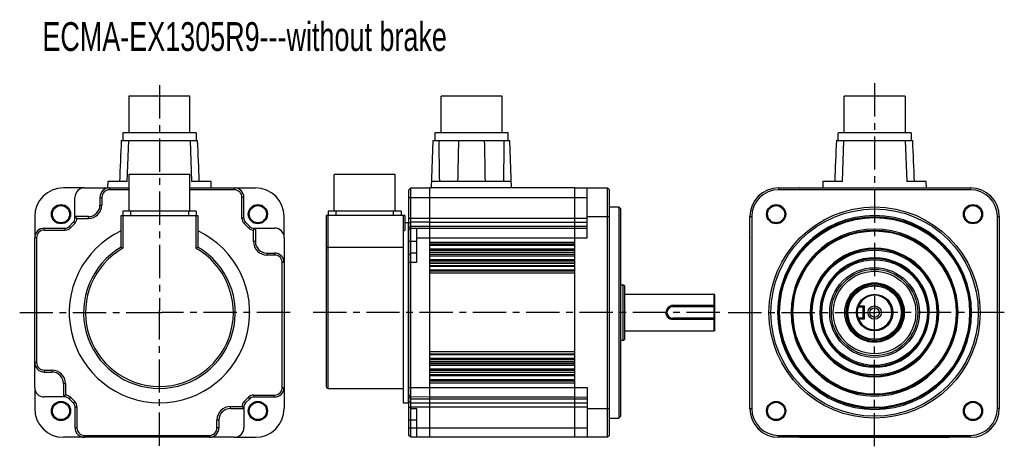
# Model space of a CAD drawing. Header units: millimetres. Extents: x 178 to 691, y 267 to 490.
import ezdxf

# ---------------------------------------------------------------- set-up
doc = ezdxf.new("R2010")
doc.units = ezdxf.units.MM
doc.header["$LTSCALE"] = 46.255
doc.linetypes.add('CENTER', pattern=[0.6, 0.375, -0.075, 0.075, -0.075])
doc.layers.get('0').update_dxf_attribs({"linetype": 'CONTINUOUS'})
doc.layers.add('DEFAULT_1', color=7, linetype='CENTER')
doc.styles.get("Standard").update_dxf_attribs({"font": 'txt', "width": 0.7})

msp = doc.modelspace()

# ---------------------------------------------------------------- linework, layer by layer
at = {"color": 7, "linetype": 'Continuous'}
for p, q in [((234.63, 449.91), (234.63, 430.86)), ((266.38, 449.91), (234.63, 449.91)), ((266.38, 430.86), (266.38, 449.91)), ((397.21, 430.86), (397.21, 449.91)), ((428.96, 449.91), (397.21, 449.91)), ((428.96, 430.86), (428.96, 449.91)), ((607.16, 430.86), (607.16, 449.91)), ((638.91, 449.91), (607.16, 449.91)), ((638.91, 449.91), (638.91, 430.86)), ((231.46, 430.86), (231.46, 426.86)), ((269.56, 430.86), (231.46, 430.86)), ((269.56, 430.86), (269.56, 426.86)), ((394.03, 430.86), (394.03, 426.86)), ((432.13, 430.86), (394.03, 430.86)), ((432.13, 426.86), (432.13, 430.86)), ((603.99, 426.86), (603.99, 430.86)), ((642.09, 430.86), (603.99, 430.86)), ((642.09, 430.86), (642.09, 426.86)), ((230.51, 426.86), (270.36, 426.86)), ((233.75, 405.36), (234.5, 426.86)), ((266.51, 426.86), (267.26, 405.36)), ((392.22, 402.16), (393.08, 426.86)), ((393.08, 426.86), (433.08, 426.86)), ((433.95, 402.16), (433.08, 426.86)), ((603.04, 426.86), (642.89, 426.86)), ((606.28, 405.36), (607.04, 426.86)), ((639.04, 426.86), (639.79, 405.36)), ((223.63, 405.36), (223.52, 402.16)), ((233.75, 405.36), (223.63, 405.36)), ((234.63, 409.1), (234.63, 390.05)), ((266.38, 409.1), (234.63, 409.1)), ((266.38, 390.05), (266.38, 409.1)), ((277.38, 405.36), (267.26, 405.36)), ((277.5, 402.16), (277.38, 405.36)), ((341.53, 390.05), (341.53, 409.1)), ((373.28, 409.1), (341.53, 409.1)), ((373.28, 390.05), (373.28, 409.1)), ((433.83, 405.36), (392.33, 405.36)), ((596.16, 405.36), (596.05, 402.16)), ((606.28, 405.36), (596.16, 405.36)), ((649.92, 405.36), (639.79, 405.36)), ((650.03, 402.16), (649.92, 405.36)), ((211.42, 402.15), (200.51, 402.15)), ((211.51, 402.15), (211.51, 402.16)), ((211.51, 402.15), (234.63, 402.14)), ((224.51, 402.14), (224.51, 401.14)), ((234.63, 401.14), (224.51, 401.14)), ((266.38, 402.14), (289.51, 402.14)), ((289.51, 401.14), (266.38, 401.14)), ((289.51, 402.14), (289.51, 401.14)), ((289.59, 402.15), (300.51, 402.15)), ((381.4, 402.14), (380.4, 401.14)), ((380.4, 273.18), (380.4, 401.14)), ((381.4, 402.14), (391.4, 402.16)), ((381.4, 287.99), (381.4, 402.14)), ((391.4, 272.16), (391.4, 402.16)), ((466.9, 402.16), (391.4, 402.16)), ((466.9, 272.16), (466.9, 402.16)), ((466.9, 402.16), (483.9, 402.13)), ((473.4, 376.16), (473.4, 402.15)), ((483.9, 272.19), (483.9, 402.13)), ((483.9, 402.13), (484.9, 401.13)), ((484.9, 273.19), (484.9, 401.13)), ((573.04, 402.15), (573.04, 401.13)), ((573.04, 402.13), (673.04, 402.13)), ((673.04, 401.13), (573.04, 401.13)), ((584.04, 402.16), (584.04, 402.15)), ((584.04, 402.16), (662.04, 402.16)), ((662.04, 402.16), (662.04, 402.15)), ((673.04, 402.15), (673.04, 401.13)), ((206.52, 397.16), (206.51, 397.16)), ((206.52, 387.05), (206.52, 397.16)), ((219.52, 397.16), (219.52, 393.16)), ((219.52, 397.16), (220.53, 397.16)), ((220.53, 397.16), (220.53, 393.16)), ((294.51, 397.16), (293.49, 397.16)), ((293.49, 386.33), (293.49, 397.16)), ((294.49, 386.33), (294.49, 397.16)), ((380.4, 397.16), (473.4, 397.16)), ((219.52, 393.16), (220.53, 393.16)), ((231.46, 390.05), (231.46, 387.66)), ((269.56, 390.05), (231.46, 390.05)), ((235.46, 390.05), (235.46, 387.66)), ((265.56, 390.05), (265.56, 387.66)), ((269.56, 390.05), (269.56, 387.66)), ((338.35, 390.05), (338.35, 387.66)), ((376.45, 390.05), (338.35, 390.05)), ((342.35, 390.05), (342.35, 387.66)), ((372.45, 387.66), (372.45, 390.05)), ((376.45, 390.05), (376.45, 387.66)), ((484.9, 392.16), (489.9, 392.16)), ((489.9, 392.16), (489.9, 282.16)), ((489.9, 392.16), (490.9, 391.16)), ((490.9, 283.16), (490.9, 391.16)), ((185.52, 387.16), (185.52, 376.25)), ((206.52, 386.33), (206.51, 386.33)), ((206.52, 387.14), (206.52, 387.15)), ((213.51, 387.14), (206.52, 387.14)), ((206.52, 386.33), (206.52, 387.05)), ((207.52, 386.14), (213.51, 386.14)), ((213.51, 386.14), (213.51, 387.14)), ((230.51, 371.22), (230.51, 387.66)), ((230.51, 387.66), (270.51, 387.66)), ((231.51, 387.66), (231.51, 370.64)), ((269.51, 387.66), (269.51, 370.64)), ((270.51, 387.66), (270.51, 371.22)), ((294.51, 386.33), (293.49, 386.33)), ((315.49, 376.25), (315.49, 387.16)), ((337.4, 387.66), (337.4, 298.66)), ((378.4, 387.66), (337.4, 387.66)), ((338.4, 297.66), (338.4, 387.66)), ((377.4, 387.66), (377.4, 290.16)), ((378.4, 387.66), (378.4, 380.15)), ((380.4, 386.33), (473.4, 386.33)), ((473.4, 387.16), (484.9, 387.16)), ((558.05, 387.16), (559.07, 387.16)), ((558.07, 287.16), (558.07, 387.16)), ((559.07, 387.16), (559.07, 287.16)), ((687.01, 387.16), (688.03, 387.16)), ((687.01, 287.16), (687.01, 387.16)), ((688.01, 387.16), (688.01, 287.16)), ((190.51, 380.14), (190.51, 381.16)), ((190.51, 381.14), (201.34, 381.14)), ((190.51, 380.14), (201.34, 380.14)), ((201.34, 380.14), (201.34, 381.14)), ((204.18, 381.32), (203.46, 382.04)), ((203.47, 382.03), (205.64, 384.19)), ((204.18, 381.32), (206.35, 383.48)), ((206.35, 383.48), (205.64, 384.19)), ((295.38, 384.2), (294.66, 383.48)), ((294.66, 383.48), (296.83, 381.32)), ((297.54, 382.03), (295.37, 384.19)), ((297.55, 382.04), (296.83, 381.32)), ((299.49, 374.16), (299.49, 380.14)), ((299.67, 380.33), (299.67, 381.16)), ((299.67, 381.14), (310.51, 381.15)), ((300.49, 381.14), (299.67, 380.33)), ((300.49, 381.14), (300.49, 374.16)), ((310.51, 381.15), (310.51, 381.16)), ((378.4, 384.16), (380.1, 384.16)), ((380.1, 384.16), (380.1, 290.16)), ((380.1, 384.16), (380.4, 383.86)), ((381.4, 384.19), (380.4, 383.48)), ((381.4, 382.03), (380.4, 381.32)), ((381.4, 381.14), (380.59, 380.33)), ((391.4, 384.2), (381.4, 384.19)), ((391.4, 382.04), (381.4, 382.03)), ((381.4, 381.14), (391.4, 381.16)), ((384.4, 381.15), (384.4, 363.16)), ((391.4, 384.2), (473.4, 384.2)), ((473.4, 382.03), (391.4, 382.04)), ((391.4, 381.16), (466.9, 381.16)), ((466.9, 381.16), (473.4, 381.15)), ((185.52, 298.16), (185.52, 376.16)), ((186.53, 376.16), (185.52, 376.16)), ((186.53, 376.16), (186.53, 311.16)), ((315.49, 376.16), (315.51, 376.16)), ((315.49, 376.16), (315.49, 298.16)), ((384.4, 376.16), (473.4, 376.16)), ((558.04, 298.16), (558.04, 376.16)), ((558.04, 376.16), (558.05, 376.16)), ((688.04, 376.16), (688.03, 376.16)), ((688.04, 298.16), (688.04, 376.16)), ((300.49, 374.16), (299.49, 374.16)), ((338.4, 371.22), (377.4, 371.22)), ((384.4, 374.16), (380.4, 374.16)), ((391.4, 373.87), (466.9, 373.87)), ((391.4, 372.9), (466.9, 372.9)), ((466.9, 372.14), (391.4, 372.14)), ((466.9, 370.18), (391.4, 370.18)), ((466.9, 369.42), (391.4, 369.42)), ((306.51, 368.14), (310.51, 368.14)), ((306.51, 368.14), (306.51, 367.14)), ((310.51, 367.14), (306.51, 367.14)), ((310.51, 368.15), (310.51, 367.14)), ((381.4, 368.14), (380.4, 367.14)), ((384.4, 368.15), (381.4, 368.14)), ((466.9, 368.45), (391.4, 368.45)), ((466.9, 368.37), (391.4, 368.37)), ((466.9, 367.4), (391.4, 367.4)), ((391.4, 366.64), (466.9, 366.64)), ((466.9, 364.68), (391.4, 364.68)), ((315.49, 363.16), (314.49, 363.16)), ((314.49, 298.16), (314.49, 363.16)), ((384.4, 363.16), (380.4, 363.16)), ((466.9, 363.92), (391.4, 363.92)), ((466.9, 362.95), (391.4, 362.95)), ((466.9, 362.65), (391.4, 362.65)), ((391.4, 361.67), (466.9, 361.67)), ((466.9, 361.14), (391.4, 361.14)), ((466.9, 359.18), (391.4, 359.18)), ((466.9, 358.64), (391.4, 358.64)), ((466.9, 357.67), (391.4, 357.67)), ((490.9, 351.66), (491.9, 351.66)), ((492.9, 351.08), (491.9, 351.66)), ((491.9, 351.66), (491.9, 322.66)), ((492.9, 323.24), (492.9, 351.08)), ((492.9, 346.66), (539.4, 346.66)), ((539.9, 346.16), (539.4, 346.66)), ((539.4, 340.85), (539.4, 346.66)), ((539.9, 328.16), (539.9, 346.16)), ((539.4, 340.85), (517.9, 340.85)), ((517.9, 340.85), (517.9, 340.16)), ((539.4, 340.16), (517.9, 340.16)), ((539.9, 340.66), (539.4, 340.16)), ((539.4, 334.16), (539.4, 340.16)), ((614.29, 340.85), (614.75, 340.16)), ((614.75, 340.66), (617.54, 340.66)), ((614.75, 340.16), (617.04, 340.16)), ((617.04, 340.16), (617.54, 340.66)), ((617.04, 334.16), (617.04, 340.16)), ((617.54, 340.66), (617.54, 333.66)), ((514.4, 337.16), (514.9, 337.16)), ((539.4, 334.16), (517.9, 334.16)), ((517.9, 333.46), (517.9, 334.16)), ((539.4, 333.46), (517.9, 333.46)), ((539.4, 334.16), (539.9, 333.66)), ((539.4, 327.66), (539.4, 333.46)), ((613.54, 337.16), (614.04, 337.16)), ((614.75, 334.16), (614.29, 333.46)), ((617.04, 334.16), (614.75, 334.16)), ((617.54, 333.66), (614.75, 333.66)), ((617.04, 334.16), (617.54, 333.66)), ((491.9, 322.66), (492.9, 323.24)), ((492.9, 327.66), (539.4, 327.66)), ((539.9, 328.16), (539.4, 327.66)), ((491.9, 322.66), (490.9, 322.66)), ((466.9, 316.65), (391.4, 316.65)), ((391.4, 315.67), (466.9, 315.67)), ((466.9, 315.14), (391.4, 315.14)), ((466.9, 313.18), (391.4, 313.18)), ((186.53, 311.16), (185.52, 311.16)), ((466.9, 312.64), (391.4, 312.64)), ((466.9, 311.67), (391.4, 311.67)), ((466.9, 311.37), (391.4, 311.37)), ((466.9, 310.4), (391.4, 310.4)), ((466.9, 309.64), (391.4, 309.64)), ((190.51, 307.18), (190.51, 306.18)), ((190.51, 307.18), (194.51, 307.18)), ((190.51, 306.17), (194.51, 306.17)), ((194.51, 307.18), (194.51, 306.18)), ((466.9, 307.68), (391.4, 307.68)), ((466.9, 306.92), (391.4, 306.92)), ((466.9, 305.95), (391.4, 305.95)), ((466.9, 305.87), (391.4, 305.87)), ((391.4, 304.9), (466.9, 304.9)), ((466.9, 304.14), (391.4, 304.14)), ((185.52, 298.16), (185.51, 298.16)), ((185.52, 298.07), (185.52, 287.16)), ((201.53, 300.16), (200.52, 300.16)), ((200.52, 300.16), (200.52, 293.17)), ((201.53, 300.16), (201.53, 294.17)), ((314.49, 298.16), (315.51, 298.16)), ((315.49, 298.07), (315.49, 287.16)), ((338.4, 297.66), (377.4, 297.66)), ((380.4, 298.16), (473.4, 298.16)), ((466.9, 302.18), (391.4, 302.18)), ((466.9, 301.42), (391.4, 301.42)), ((466.9, 300.45), (391.4, 300.45)), ((473.4, 298.16), (473.4, 272.17)), ((558.04, 298.16), (558.05, 298.16)), ((688.04, 298.16), (688.03, 298.16)), ((200.61, 293.18), (190.51, 293.17)), ((190.51, 293.17), (190.51, 293.16)), ((200.52, 293.18), (200.52, 293.17)), ((201.34, 293.18), (200.61, 293.18)), ((201.34, 293.18), (201.34, 293.16)), ((204.18, 293), (203.46, 292.28)), ((206.35, 290.83), (204.18, 293)), ((296.83, 293), (294.66, 290.83)), ((297.54, 292.29), (296.83, 293)), ((299.67, 294.18), (310.51, 294.18)), ((299.67, 293.16), (299.67, 294.18)), ((299.67, 293.18), (310.51, 293.18)), ((310.51, 293.16), (310.51, 294.18)), ((381.4, 293.18), (380.4, 294.18)), ((381.4, 292.29), (380.4, 293)), ((391.4, 293.16), (381.4, 293.18)), ((466.9, 293.16), (391.4, 293.16)), ((466.9, 293.16), (473.4, 293.17)), ((205.64, 290.13), (203.47, 292.29)), ((205.63, 290.11), (206.35, 290.83)), ((206.51, 287.99), (207.53, 287.99)), ((206.52, 287.99), (206.52, 277.16)), ((207.53, 287.99), (207.53, 277.16)), ((287.51, 288.18), (293.49, 288.18)), ((287.51, 287.17), (287.51, 288.18)), ((294.49, 287.99), (294.51, 287.99)), ((294.49, 287.99), (294.49, 287.26)), ((294.49, 287.26), (294.49, 277.16)), ((295.38, 290.11), (294.66, 290.83)), ((297.54, 292.29), (295.37, 290.13)), ((377.4, 290.16), (380.1, 290.16)), ((380.1, 290.16), (380.4, 290.46)), ((381.4, 290.13), (380.4, 290.83)), ((381.4, 287.18), (380.4, 288.18)), ((381.4, 292.29), (391.4, 292.28)), ((381.4, 290.13), (391.4, 290.11)), ((381.4, 287.99), (473.4, 287.99)), ((391.4, 292.28), (473.4, 292.29)), ((391.4, 290.11), (473.4, 290.12)), ((287.51, 287.17), (294.49, 287.17)), ((294.49, 287.18), (294.49, 287.17)), ((381.4, 287.18), (384.4, 287.17)), ((381.4, 272.18), (381.4, 287.18)), ((384.4, 287.17), (384.4, 272.17)), ((473.4, 287.16), (484.9, 287.16)), ((484.9, 282.16), (489.9, 282.16)), ((489.9, 282.16), (490.9, 283.16)), ((558.05, 287.16), (559.07, 287.16)), ((688.03, 287.16), (687.01, 287.16)), ((206.51, 277.16), (207.53, 277.16)), ((281.49, 281.16), (280.49, 281.16)), ((280.49, 277.16), (280.49, 281.16)), ((281.49, 277.16), (280.49, 277.16)), ((281.49, 281.16), (281.49, 277.16)), ((294.49, 277.16), (294.51, 277.16)), ((384.4, 281.16), (380.4, 281.16)), ((380.4, 277.16), (473.4, 277.16)), ((211.42, 272.17), (200.51, 272.17)), ((211.51, 273.18), (276.51, 273.18)), ((211.51, 272.18), (211.51, 273.18)), ((289.51, 272.17), (211.51, 272.18)), ((276.51, 272.17), (276.51, 273.18)), ((289.51, 272.17), (289.51, 272.16)), ((289.59, 272.17), (300.51, 272.17)), ((381.4, 272.18), (380.4, 273.18)), ((391.4, 272.16), (381.4, 272.18)), ((466.9, 272.16), (391.4, 272.16)), ((483.9, 272.19), (466.9, 272.16)), ((484.9, 273.19), (483.9, 272.19)), ((573.04, 273.19), (673.04, 273.19)), ((573.04, 272.17), (573.04, 273.19)), ((673.04, 272.19), (573.04, 272.19)), ((584.04, 272.16), (584.04, 272.17)), ((584.04, 272.16), (662.04, 272.16)), ((662.04, 272.16), (662.04, 272.17)), ((673.04, 272.17), (673.04, 273.19))]:
    msp.add_line(p, q, dxfattribs=at)
at = {"color": 2, "linetype": 'Continuous'}
for p, q in [((249.51, 337.16), (251.51, 337.16)), ((250.51, 336.16), (250.51, 338.16)), ((622.04, 337.16), (624.04, 337.16)), ((623.04, 336.16), (623.04, 338.16))]:
    msp.add_line(p, q, dxfattribs=at)
at = {"color": 7, "linetype": 'Continuous'}
for centre, radius in [((199.24, 388.42), 5), ((199.24, 388.42), 4.5), ((301.77, 388.42), 5), ((301.77, 388.42), 4.5), ((571.77, 388.42), 5), ((571.77, 388.42), 4.5), ((623.04, 337.16), 55), ((623.04, 337.16), 54), ((674.3, 388.42), 5), ((674.3, 388.42), 4.5), ((623.04, 337.16), 50), ((623.04, 337.16), 49.5), ((623.04, 337.16), 43), ((623.04, 337.16), 42.5), ((623.04, 337.16), 32.5), ((623.04, 337.16), 27.5), ((623.04, 337.16), 23.37), ((623.04, 337.16), 22.5), ((623.04, 337.16), 21.5), ((623.04, 337.16), 15.5), ((623.04, 337.16), 14.5), ((623.04, 337.16), 13.92), ((623.04, 337.16), 9.5), ((623.04, 337.16), 3.5), ((623.04, 337.16), 2.5), ((199.24, 285.89), 5), ((199.24, 285.89), 4.5), ((301.77, 285.89), 5), ((301.77, 285.89), 4.5), ((571.77, 285.89), 5), ((571.77, 285.89), 4.5), ((674.3, 285.89), 5), ((674.3, 285.89), 4.5)]:
    msp.add_circle(centre, radius, dxfattribs=at)
for centre, radius, start, end in [((2006.41, 341.95), 1777.79, 177.26258, 177.95611), ((-1504.61, 341.98), 1777, 2.04396, 2.73779), ((2352.63, 444.62), 1956.7, 180.52008, 181.14971), ((-1526.56, 444.62), 1956.8, 358.85022, 359.47981), ((2378.1, 341.98), 1776.94, 177.262, 177.95585), ((-1132.08, 341.98), 1777, 2.04396, 2.73779), ((200.51, 387.16), 14.99, 90, 180), ((211.51, 397.16), 4.99, 90, 180), ((224.51, 397.16), 4.98, 90, 180), ((224.51, 397.16), 3.98, 90, 180), ((289.51, 397.16), 4.98, 0, 90), ((289.51, 397.16), 3.98, 0, 90), ((300.51, 387.16), 14.99, 0, 90), ((573.04, 387.16), 14.97, 90, 180), ((573.04, 387.16), 13.97, 90, 180), ((584.04, 397.16), 5, 90, 90.9988), ((662.04, 397.16), 5, 89.0012, 90), ((673.04, 387.16), 14.97, 0, 90), ((673.04, 387.16), 13.97, 0, 90), ((213.51, 393.16), 7.02, 270, 360), ((213.51, 393.16), 6.01, 270, 360), ((203.51, 386.33), 3.02, 315, 360), ((203.51, 386.33), 4.02, 315, 357.3515), ((297.51, 386.33), 4.02, 180, 225), ((297.51, 386.33), 3.02, 180, 225), ((623.04, 337.16), 50.5, 0, 359.9524), ((190.51, 376.16), 4.98, 90, 180), ((190.51, 376.16), 3.98, 90, 180), ((201.34, 384.16), 3.02, 270, 315), ((201.34, 384.16), 4.02, 270, 315), ((250.51, 337.16), 47, 115.1843, 64.8157), ((299.67, 384.16), 4.02, 225, 267.3512), ((299.67, 384.16), 3.02, 225, 270), ((291.72, 388.28), 11.25, 313.6823, 315.0036), ((310.51, 376.16), 4.99, 0, 90), ((372.63, 388.26), 11.24, 313.7323, 315.0536), ((623.04, 337.16), 43.5, 0, 359.9448), ((563.04, 376.16), 5, 179.0012, 180), ((683.04, 376.16), 5, 0, 0.9988), ((250.51, 337.16), 39.5, 120.4196, 59.5804), ((250.51, 337.16), 38.5, 119.5713, 60.4287), ((148.68, 228.35), 164.64, 59.7982, 60.2), ((344.32, 242.23), 148.62, 119.7783, 120.2235), ((306.51, 374.16), 7.02, 180, 270), ((306.51, 374.16), 6.01, 180, 270), ((623.04, 337.16), 33.5, 180, 179.9242), ((623.04, 337.16), 33, 0, 359.9242), ((310.51, 363.16), 4.98, 0, 90), ((310.51, 363.16), 3.98, 0, 90), ((623.04, 337.16), 28.5, 180, 179.9057), ((623.04, 337.16), 28, 0, 359.9055), ((623.04, 337.16), 14.99, 270, 269.7852), ((623.04, 337.16), 9, 202.8854, 157.1146), ((517.9, 337.16), 3, 90, 270), ((498.05, 299.49), 58.49, 44.6799, 45.0019), ((501.06, 302.48), 54.24, 44.508, 44.6795), ((626.84, 322.43), 21.88, 123.559, 124.2829), ((498.3, 374.57), 58.13, 314.9972, 315.3199), ((500.59, 372.31), 54.91, 315.321, 315.4917), ((626.89, 351.96), 21.96, 235.7179, 236.1981), ((626.74, 351.75), 21.7, 236.1988, 236.4424), ((190.51, 311.16), 4.98, 180, 270), ((190.51, 311.16), 3.98, 180, 270), ((194.51, 300.16), 7.02, 0, 90), ((194.51, 300.16), 6.01, 0, 90), ((190.51, 298.16), 4.99, 180, 270), ((310.51, 298.16), 4.98, 270, 360), ((310.51, 298.16), 3.98, 270, 360), ((338.4, 298.66), 1, 180, 270), ((563.04, 298.16), 5, 180, 180.9988), ((683.04, 298.16), 5, 359.0012, 360), ((201.34, 290.16), 3.02, 45, 90), ((201.34, 290.16), 4.02, 45, 87.3515), ((299.67, 290.16), 4.02, 90, 135), ((299.67, 290.16), 3.02, 90, 135), ((203.51, 287.99), 3.02, 0, 45), ((203.51, 287.99), 4.02, 0, 45), ((287.51, 281.16), 7.02, 90, 180), ((297.51, 287.99), 4.02, 135, 177.3515), ((297.51, 287.99), 3.02, 135, 180), ((200.51, 287.16), 14.99, 180, 270), ((287.51, 281.16), 6.01, 90, 180), ((300.51, 287.16), 14.99, 270, 360), ((573.04, 287.16), 14.97, 180, 270), ((573.04, 287.16), 13.97, 180, 270), ((673.04, 287.16), 14.97, 270, 360), ((673.04, 287.16), 13.97, 270, 360), ((211.51, 277.16), 4.98, 180, 270), ((211.51, 277.16), 3.98, 180, 270), ((276.51, 277.16), 4.98, 270, 360), ((276.51, 277.16), 3.98, 270, 360), ((289.51, 277.16), 4.99, 270, 360), ((584.04, 277.16), 5, 269.0012, 270), ((662.04, 277.16), 5, 270, 270.9988)]:
    msp.add_arc(centre, radius, start, end, dxfattribs=at)
for points in [[(406.26, 426.86), (406.13, 419.69), (405.99, 412.53), (405.85, 405.36)], [(420.32, 405.36), (420.17, 412.53), (420.04, 419.69), (419.9, 426.86)], [(381.4, 287.99), (381.4, 287.75), (381.37, 287.5), (381.32, 287.26)]]:
    msp.add_open_spline(points, degree=3, dxfattribs=at)
for points, knots in [([(207.52, 386.14), (207.44, 386.22), (207.13, 386.54), (206.79, 386.84), (206.52, 387.05)], [0, 0, 0, 0, 0.24578, 1, 1, 1, 1]), ([(378.4, 380.15), (378.4, 380.01), (378.14, 379.82), (377.79, 379.72), (377.54, 379.69), (377.4, 379.69)], [0, 0, 0, 0, 0.35989, 0.654295, 1, 1, 1, 1]), ([(337.4, 370.64), (337.4, 370.72), (337.46, 370.88), (337.68, 371.07), (338.01, 371.19), (338.27, 371.22), (338.4, 371.22)], [0, 0, 0, 0, 0.174883, 0.392574, 0.672338, 1, 1, 1, 1]), ([(517.9, 340.85), (517.43, 340.85), (516.49, 340.65), (515.33, 339.8), (514.58, 338.58), (514.4, 337.63), (514.4, 337.16)], [0, 0, 0, 0, 0.251307, 0.499276, 0.747935, 1, 1, 1, 1]), ([(614.04, 337.16), (614.04, 337.36), (614.06, 337.74), (614.13, 338.3), (614.24, 338.81), (614.37, 339.26), (614.49, 339.58), (614.58, 339.79), (614.63, 339.92), (614.68, 340.02), (614.71, 340.08), (614.73, 340.12), (614.74, 340.14), (614.74, 340.15), (614.74, 340.16), (614.75, 340.16)], [0, 0, 0, 0, 0.190608, 0.37425, 0.543912, 0.694375, 0.820669, 0.873109, 0.917432, 0.952869, 0.978732, 0.987932, 0.994577, 0.998616, 1, 1, 1, 1]), ([(517.9, 333.46), (517.43, 333.46), (516.49, 333.67), (515.33, 334.52), (514.58, 335.74), (514.4, 336.69), (514.4, 337.16)], [0, 0, 0, 0, 0.251301, 0.499298, 0.747971, 1, 1, 1, 1]), ([(614.75, 334.16), (614.75, 334.16), (614.74, 334.17), (614.74, 334.18), (614.73, 334.2), (614.71, 334.23), (614.68, 334.3), (614.63, 334.4), (614.58, 334.53), (614.52, 334.68), (614.45, 334.85), (614.36, 335.12), (614.24, 335.5), (614.13, 336.01), (614.06, 336.57), (614.04, 336.96), (614.04, 337.16)], [0, 0, 0, 0, 0.001342, 0.005357, 0.01199, 0.021187, 0.047064, 0.082518, 0.126841, 0.179269, 0.239065, 0.30554, 0.455985, 0.625642, 0.809358, 1, 1, 1, 1]), ([(201.53, 294.17), (201.44, 294.1), (201.12, 293.78), (200.82, 293.44), (200.61, 293.18)], [0, 0, 0, 0, 0.24578, 1, 1, 1, 1]), ([(294.49, 287.26), (294.4, 287.33), (294.05, 287.62), (293.72, 287.94), (293.49, 288.18)], [0, 0, 0, 0, 0.254787, 1, 1, 1, 1])]:
    msp.add_open_spline(points, degree=3, knots=knots, dxfattribs=at)
at = {"layer": 'DEFAULT_1', "color": 2, "linetype": 'CENTER'}
for p, q in [((623.04, 456.71), (623.04, 338.16)), ((250.51, 455.66), (250.51, 338.16)), ((177.71, 337.16), (249.51, 337.16)), ((250.51, 267.69), (250.51, 336.16)), ((318.57, 337.16), (251.51, 337.16)), ((514.4, 337.16), (330.56, 337.16)), ((542.46, 337.16), (514.9, 337.16)), ((546.85, 337.16), (613.54, 337.16)), ((614.04, 337.16), (622.04, 337.16)), ((623.04, 267.47), (623.04, 336.16)), ((690.62, 337.16), (624.04, 337.16))]:
    msp.add_line(p, q, dxfattribs=at)

# ---------------------------------------------------------------- texts
at = {"color": 2, "linetype": 'Continuous', "insert": (189.53, 488.46), "char_height": 15, "width": 304.5, "attachment_point": 1, "line_spacing_factor": 0.9}
msp.add_mtext('ECMA-EX1305R9---without brake', dxfattribs=at)

doc.saveas('drawing.dxf')
